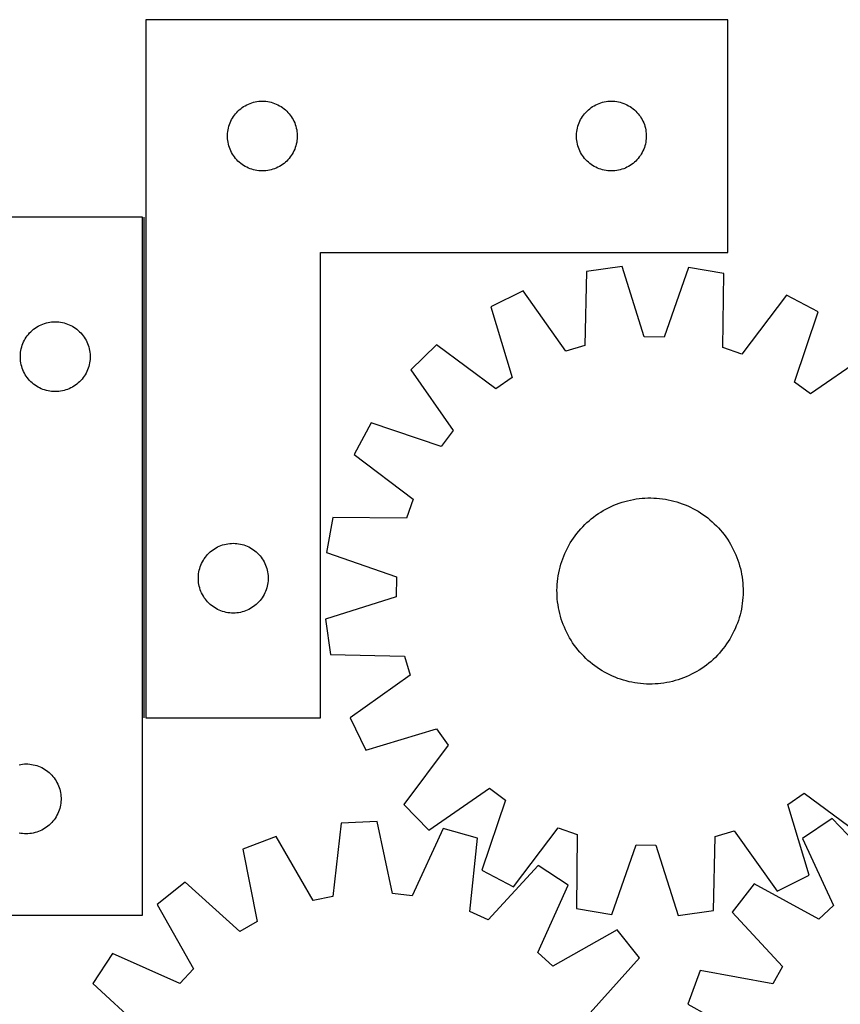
# Model space of a CAD drawing. Header units: millimetres. Extents: x 7 to 1493, y 7 to 2993.
# Tile 12 of 13: x 715 to 1068, y 2570 to 2993. Entities that reach past the tile are written whole.
import ezdxf

# ---------------------------------------------------------------- set-up
doc = ezdxf.new("R2010")
doc.units = ezdxf.units.MM
doc.layers.add('COMMON', color=5, linetype='CONTINUOUS', true_color=0x0000ff)
doc.layers.add('CUT', color=7, linetype='CONTINUOUS', true_color=0x000000)

msp = doc.modelspace()

# ---------------------------------------------------------------- linework, layer by layer
at = {"layer": 'COMMON'}
msp.add_line((768.413178, 2693.45388), (768.413178, 2908.636994), dxfattribs=at)
at = {"layer": 'CUT'}
for p, q in [((769.163178, 2993.45388), (769.163178, 2693.45388)), ((1019.163178, 2993.45388), (769.163178, 2993.45388)), ((1019.163178, 2893.45388), (1019.163178, 2993.45388)), ((813.871897, 2957.489633), (814.601456, 2957.743411)), ((814.601456, 2957.743411), (815.343111, 2957.959296)), ((815.343111, 2957.959296), (816.094897, 2958.136716)), ((816.094897, 2958.136716), (816.854819, 2958.275199)), ((816.854819, 2958.275199), (817.620863, 2958.374378)), ((817.620863, 2958.374378), (818.390997, 2958.433992)), ((818.390997, 2958.433992), (819.163178, 2958.45388)), ((819.163178, 2958.45388), (819.935359, 2958.433992)), ((819.935359, 2958.433992), (820.705493, 2958.374378)), ((820.705493, 2958.374378), (821.471537, 2958.275199)), ((821.471537, 2958.275199), (822.231459, 2958.136716)), ((822.231459, 2958.136716), (822.983245, 2957.959296)), ((822.983245, 2957.959296), (823.724901, 2957.743411)), ((823.724901, 2957.743411), (824.454459, 2957.489633)), ((963.871897, 2957.489633), (964.601456, 2957.743411)), ((964.601456, 2957.743411), (965.343111, 2957.959296)), ((965.343111, 2957.959296), (966.094897, 2958.136716)), ((966.094897, 2958.136716), (966.854819, 2958.275199)), ((966.854819, 2958.275199), (967.620863, 2958.374378)), ((967.620863, 2958.374378), (968.390997, 2958.433992)), ((968.390997, 2958.433992), (969.163178, 2958.45388)), ((969.163178, 2958.45388), (969.935359, 2958.433992)), ((969.935359, 2958.433992), (970.705493, 2958.374378)), ((970.705493, 2958.374378), (971.471537, 2958.275199)), ((971.471537, 2958.275199), (972.231459, 2958.136716)), ((972.231459, 2958.136716), (972.983245, 2957.959296)), ((972.983245, 2957.959296), (973.724901, 2957.743411)), ((973.724901, 2957.743411), (974.454459, 2957.489633)), ((807.644971, 2953.062778), (808.154898, 2953.64298)), ((808.154898, 2953.64298), (808.694016, 2954.196163)), ((808.694016, 2954.196163), (809.260896, 2954.720859)), ((809.260896, 2954.720859), (809.854036, 2955.215677)), ((809.854036, 2955.215677), (810.471862, 2955.679305)), ((810.471862, 2955.679305), (811.112735, 2956.110514)), ((811.112735, 2956.110514), (811.774957, 2956.508159)), ((811.774957, 2956.508159), (812.456771, 2956.871187)), ((812.456771, 2956.871187), (813.156369, 2957.198634)), ((813.156369, 2957.198634), (813.871897, 2957.489633)), ((824.454459, 2957.489633), (825.169987, 2957.198634)), ((825.169987, 2957.198634), (825.869585, 2956.871187)), ((825.869585, 2956.871187), (826.551399, 2956.508159)), ((826.551399, 2956.508159), (827.213621, 2956.110514)), ((827.213621, 2956.110514), (827.854495, 2955.679305)), ((827.854495, 2955.679305), (828.47232, 2955.215677)), ((828.47232, 2955.215677), (829.06546, 2954.720859)), ((829.06546, 2954.720859), (829.63234, 2954.196163)), ((829.63234, 2954.196163), (830.171459, 2953.64298)), ((830.171459, 2953.64298), (830.681385, 2953.062778)), ((957.644971, 2953.062778), (958.154898, 2953.64298)), ((958.154898, 2953.64298), (958.694016, 2954.196163)), ((958.694016, 2954.196163), (959.260896, 2954.720859)), ((959.260896, 2954.720859), (959.854036, 2955.215677)), ((959.854036, 2955.215677), (960.471862, 2955.679305)), ((960.471862, 2955.679305), (961.112735, 2956.110514)), ((961.112735, 2956.110514), (961.774957, 2956.508159)), ((961.774957, 2956.508159), (962.456771, 2956.871187)), ((962.456771, 2956.871187), (963.156369, 2957.198634)), ((963.156369, 2957.198634), (963.871897, 2957.489633)), ((974.454459, 2957.489633), (975.169987, 2957.198634)), ((975.169987, 2957.198634), (975.869585, 2956.871187)), ((975.869585, 2956.871187), (976.551399, 2956.508159)), ((976.551399, 2956.508159), (977.213621, 2956.110514)), ((977.213621, 2956.110514), (977.854495, 2955.679305)), ((977.854495, 2955.679305), (978.47232, 2955.215677)), ((978.47232, 2955.215677), (979.06546, 2954.720859)), ((979.06546, 2954.720859), (979.63234, 2954.196163)), ((979.63234, 2954.196163), (980.171459, 2953.64298)), ((980.171459, 2953.64298), (980.681385, 2953.062778)), ((804.99584, 2948.382016), (805.268319, 2949.104799)), ((805.268319, 2949.104799), (805.577644, 2949.812596)), ((805.577644, 2949.812596), (805.922996, 2950.503531)), ((805.922996, 2950.503531), (806.303459, 2951.175772)), ((806.303459, 2951.175772), (806.718023, 2951.827536)), ((806.718023, 2951.827536), (807.165589, 2952.457094)), ((807.165589, 2952.457094), (807.644971, 2953.062778)), ((830.681385, 2953.062778), (831.160767, 2952.457094)), ((831.160767, 2952.457094), (831.608333, 2951.827536)), ((831.608333, 2951.827536), (832.022898, 2951.175772)), ((832.022898, 2951.175772), (832.40336, 2950.503531)), ((832.40336, 2950.503531), (832.748712, 2949.812596)), ((832.748712, 2949.812596), (833.058038, 2949.104799)), ((833.058038, 2949.104799), (833.330517, 2948.382016)), ((954.99584, 2948.382016), (955.268319, 2949.104799)), ((955.268319, 2949.104799), (955.577644, 2949.812596)), ((955.577644, 2949.812596), (955.922996, 2950.503531)), ((955.922996, 2950.503531), (956.303459, 2951.175772)), ((956.303459, 2951.175772), (956.718023, 2951.827536)), ((956.718023, 2951.827536), (957.165589, 2952.457094)), ((957.165589, 2952.457094), (957.644971, 2953.062778)), ((980.681385, 2953.062778), (981.160767, 2952.457094)), ((981.160767, 2952.457094), (981.608333, 2951.827536)), ((981.608333, 2951.827536), (982.022898, 2951.175772)), ((982.022898, 2951.175772), (982.40336, 2950.503531)), ((982.40336, 2950.503531), (982.748712, 2949.812596)), ((982.748712, 2949.812596), (983.058038, 2949.104799)), ((983.058038, 2949.104799), (983.330517, 2948.382016)), ((804.207915, 2944.611512), (804.287338, 2945.379856)), ((804.287338, 2945.379856), (804.406209, 2946.143092)), ((804.406209, 2946.143092), (804.564212, 2946.899196)), ((804.564212, 2946.899196), (804.76093, 2947.646165)), ((804.76093, 2947.646165), (804.99584, 2948.382016)), ((833.330517, 2948.382016), (833.565426, 2947.646165)), ((833.565426, 2947.646165), (833.762144, 2946.899196)), ((833.762144, 2946.899196), (833.920147, 2946.143092)), ((833.920147, 2946.143092), (834.039018, 2945.379856)), ((834.039018, 2945.379856), (834.118441, 2944.611512)), ((954.207915, 2944.611512), (954.287338, 2945.379856)), ((954.287338, 2945.379856), (954.406209, 2946.143092)), ((954.406209, 2946.143092), (954.564212, 2946.899196)), ((954.564212, 2946.899196), (954.76093, 2947.646165)), ((954.76093, 2947.646165), (954.99584, 2948.382016)), ((983.330517, 2948.382016), (983.565426, 2947.646165)), ((983.565426, 2947.646165), (983.762144, 2946.899196)), ((983.762144, 2946.899196), (983.920147, 2946.143092)), ((983.920147, 2946.143092), (984.039018, 2945.379856)), ((984.039018, 2945.379856), (984.118441, 2944.611512)), ((804.168151, 2943.840099), (804.207915, 2944.611512)), ((804.168151, 2943.067662), (804.168151, 2943.840099)), ((804.207915, 2942.296248), (804.168151, 2943.067662)), ((804.287338, 2941.527905), (804.207915, 2942.296248)), ((804.406209, 2940.764669), (804.287338, 2941.527905)), ((804.564212, 2940.008564), (804.406209, 2940.764669)), ((833.920147, 2940.764669), (833.762144, 2940.008564)), ((834.039018, 2941.527905), (833.920147, 2940.764669)), ((834.118441, 2942.296248), (834.039018, 2941.527905)), ((834.118441, 2944.611512), (834.158205, 2943.840099)), ((834.158205, 2943.067662), (834.118441, 2942.296248)), ((834.158205, 2943.840099), (834.158205, 2943.067662)), ((954.168151, 2943.840099), (954.207915, 2944.611512)), ((954.168151, 2943.067662), (954.168151, 2943.840099)), ((954.207915, 2942.296248), (954.168151, 2943.067662)), ((954.287338, 2941.527905), (954.207915, 2942.296248)), ((954.406209, 2940.764669), (954.287338, 2941.527905)), ((954.564212, 2940.008564), (954.406209, 2940.764669)), ((983.920147, 2940.764669), (983.762144, 2940.008564)), ((984.039018, 2941.527905), (983.920147, 2940.764669)), ((984.118441, 2942.296248), (984.039018, 2941.527905)), ((984.118441, 2944.611512), (984.158205, 2943.840099)), ((984.158205, 2943.067662), (984.118441, 2942.296248)), ((984.158205, 2943.840099), (984.158205, 2943.067662)), ((804.76093, 2939.261596), (804.564212, 2940.008564)), ((804.99584, 2938.525745), (804.76093, 2939.261596)), ((805.268319, 2937.802962), (804.99584, 2938.525745)), ((805.577644, 2937.095164), (805.268319, 2937.802962)), ((805.922996, 2936.404229), (805.577644, 2937.095164)), ((806.303459, 2935.731988), (805.922996, 2936.404229)), ((832.40336, 2936.404229), (832.022898, 2935.731988)), ((832.748712, 2937.095164), (832.40336, 2936.404229)), ((833.058038, 2937.802962), (832.748712, 2937.095164)), ((833.330517, 2938.525745), (833.058038, 2937.802962)), ((833.565426, 2939.261596), (833.330517, 2938.525745)), ((833.762144, 2940.008564), (833.565426, 2939.261596)), ((954.76093, 2939.261596), (954.564212, 2940.008564)), ((954.99584, 2938.525745), (954.76093, 2939.261596)), ((955.268319, 2937.802962), (954.99584, 2938.525745)), ((955.577644, 2937.095164), (955.268319, 2937.802962)), ((955.922996, 2936.404229), (955.577644, 2937.095164)), ((956.303459, 2935.731988), (955.922996, 2936.404229)), ((982.40336, 2936.404229), (982.022898, 2935.731988)), ((982.748712, 2937.095164), (982.40336, 2936.404229)), ((983.058038, 2937.802962), (982.748712, 2937.095164)), ((983.330517, 2938.525745), (983.058038, 2937.802962)), ((983.565426, 2939.261596), (983.330517, 2938.525745)), ((983.762144, 2940.008564), (983.565426, 2939.261596)), ((806.718023, 2935.080224), (806.303459, 2935.731988)), ((807.165589, 2934.450666), (806.718023, 2935.080224)), ((807.644971, 2933.844983), (807.165589, 2934.450666)), ((808.154898, 2933.26478), (807.644971, 2933.844983)), ((808.694016, 2932.711597), (808.154898, 2933.26478)), ((809.260896, 2932.186901), (808.694016, 2932.711597)), ((809.854036, 2931.692083), (809.260896, 2932.186901)), ((829.06546, 2932.186901), (828.47232, 2931.692083)), ((829.63234, 2932.711597), (829.06546, 2932.186901)), ((830.171459, 2933.26478), (829.63234, 2932.711597)), ((830.681385, 2933.844983), (830.171459, 2933.26478)), ((831.160767, 2934.450666), (830.681385, 2933.844983)), ((831.608333, 2935.080224), (831.160767, 2934.450666)), ((832.022898, 2935.731988), (831.608333, 2935.080224)), ((956.718023, 2935.080224), (956.303459, 2935.731988)), ((957.165589, 2934.450666), (956.718023, 2935.080224)), ((957.644971, 2933.844983), (957.165589, 2934.450666)), ((958.154898, 2933.26478), (957.644971, 2933.844983)), ((958.694016, 2932.711597), (958.154898, 2933.26478)), ((959.260896, 2932.186901), (958.694016, 2932.711597)), ((959.854036, 2931.692083), (959.260896, 2932.186901)), ((979.06546, 2932.186901), (978.47232, 2931.692083)), ((979.63234, 2932.711597), (979.06546, 2932.186901)), ((980.171459, 2933.26478), (979.63234, 2932.711597)), ((980.681385, 2933.844983), (980.171459, 2933.26478)), ((981.160767, 2934.450666), (980.681385, 2933.844983)), ((981.608333, 2935.080224), (981.160767, 2934.450666)), ((982.022898, 2935.731988), (981.608333, 2935.080224)), ((810.471862, 2931.228455), (809.854036, 2931.692083)), ((811.112735, 2930.797247), (810.471862, 2931.228455)), ((811.774957, 2930.399602), (811.112735, 2930.797247)), ((812.456771, 2930.036574), (811.774957, 2930.399602)), ((813.156369, 2929.709127), (812.456771, 2930.036574)), ((813.871897, 2929.418128), (813.156369, 2929.709127)), ((814.601456, 2929.16435), (813.871897, 2929.418128)), ((815.343111, 2928.948464), (814.601456, 2929.16435)), ((816.094897, 2928.771045), (815.343111, 2928.948464)), ((816.854819, 2928.632562), (816.094897, 2928.771045)), ((817.620863, 2928.533382), (816.854819, 2928.632562)), ((818.390997, 2928.473769), (817.620863, 2928.533382)), ((819.163178, 2928.45388), (818.390997, 2928.473769)), ((819.935359, 2928.473769), (819.163178, 2928.45388)), ((820.705493, 2928.533382), (819.935359, 2928.473769)), ((821.471537, 2928.632562), (820.705493, 2928.533382)), ((822.231459, 2928.771045), (821.471537, 2928.632562)), ((822.983245, 2928.948464), (822.231459, 2928.771045)), ((823.724901, 2929.16435), (822.983245, 2928.948464)), ((824.454459, 2929.418128), (823.724901, 2929.16435)), ((825.169987, 2929.709127), (824.454459, 2929.418128)), ((825.869585, 2930.036574), (825.169987, 2929.709127)), ((826.551399, 2930.399602), (825.869585, 2930.036574)), ((827.213621, 2930.797247), (826.551399, 2930.399602)), ((827.854495, 2931.228455), (827.213621, 2930.797247)), ((828.47232, 2931.692083), (827.854495, 2931.228455)), ((960.471862, 2931.228455), (959.854036, 2931.692083)), ((961.112735, 2930.797247), (960.471862, 2931.228455)), ((961.774957, 2930.399602), (961.112735, 2930.797247)), ((962.456771, 2930.036574), (961.774957, 2930.399602)), ((963.156369, 2929.709127), (962.456771, 2930.036574)), ((963.871897, 2929.418128), (963.156369, 2929.709127)), ((964.601456, 2929.16435), (963.871897, 2929.418128)), ((965.343111, 2928.948464), (964.601456, 2929.16435)), ((966.094897, 2928.771045), (965.343111, 2928.948464)), ((966.854819, 2928.632562), (966.094897, 2928.771045)), ((967.620863, 2928.533382), (966.854819, 2928.632562)), ((968.390997, 2928.473769), (967.620863, 2928.533382)), ((969.163178, 2928.45388), (968.390997, 2928.473769)), ((969.935359, 2928.473769), (969.163178, 2928.45388)), ((970.705493, 2928.533382), (969.935359, 2928.473769)), ((971.471537, 2928.632562), (970.705493, 2928.533382)), ((972.231459, 2928.771045), (971.471537, 2928.632562)), ((972.983245, 2928.948464), (972.231459, 2928.771045)), ((973.724901, 2929.16435), (972.983245, 2928.948464)), ((974.454459, 2929.418128), (973.724901, 2929.16435)), ((975.169987, 2929.709127), (974.454459, 2929.418128)), ((975.869585, 2930.036574), (975.169987, 2929.709127)), ((976.551399, 2930.399602), (975.869585, 2930.036574)), ((977.213621, 2930.797247), (976.551399, 2930.399602)), ((977.854495, 2931.228455), (977.213621, 2930.797247)), ((978.47232, 2931.692083), (977.854495, 2931.228455)), ((767.663177, 2908.636994), (692.663177, 2908.636994)), ((767.663177, 2608.636994), (767.663177, 2908.636994)), ((844.163178, 2693.45388), (844.163178, 2893.45388)), ((844.163178, 2893.45388), (1019.163178, 2893.45388)), ((973.742695, 2887.427991), (958.509572, 2885.264083)), ((983.242091, 2857.117329), (973.742695, 2887.427991)), ((1002.277903, 2886.97222), (991.815341, 2856.980395)), ((1017.434149, 2884.322925), (1002.277903, 2886.97222)), ((958.509572, 2885.264083), (957.827067, 2853.507054)), ((1017.102101, 2852.560297), (1017.434149, 2884.322925)), ((931.230135, 2876.879684), (917.411258, 2870.114391)), ((949.631107, 2850.988006), (931.230135, 2876.879684)), ((1044.431903, 2875.071596), (1025.213432, 2849.780785)), ((1058.027672, 2867.868429), (1044.431903, 2875.071596)), ((917.411258, 2870.114391), (926.57562, 2839.700755)), ((1047.896684, 2837.762984), (1058.027672, 2867.868429)), ((720.260895, 2859.903973), (720.854035, 2860.398791)), ((720.854035, 2860.398791), (721.471861, 2860.862419)), ((721.471861, 2860.862419), (722.112734, 2861.293627)), ((722.112734, 2861.293627), (722.774956, 2861.691272)), ((722.774956, 2861.691272), (723.45677, 2862.0543)), ((723.45677, 2862.0543), (724.156368, 2862.381747)), ((724.156368, 2862.381747), (724.871896, 2862.672746)), ((724.871896, 2862.672746), (725.601455, 2862.926525)), ((725.601455, 2862.926525), (726.34311, 2863.14241)), ((726.34311, 2863.14241), (727.094896, 2863.319829)), ((727.094896, 2863.319829), (727.854818, 2863.458312)), ((727.854818, 2863.458312), (728.620862, 2863.557492)), ((728.620862, 2863.557492), (729.390996, 2863.617105)), ((729.390996, 2863.617105), (730.163177, 2863.636994)), ((730.163177, 2863.636994), (730.935358, 2863.617105)), ((730.935358, 2863.617105), (731.705492, 2863.557492)), ((731.705492, 2863.557492), (732.471536, 2863.458312)), ((732.471536, 2863.458312), (733.231458, 2863.319829)), ((733.231458, 2863.319829), (733.983244, 2863.14241)), ((733.983244, 2863.14241), (734.7249, 2862.926525)), ((734.7249, 2862.926525), (735.454458, 2862.672746)), ((735.454458, 2862.672746), (736.169986, 2862.381747)), ((736.169986, 2862.381747), (736.869584, 2862.0543)), ((736.869584, 2862.0543), (737.551398, 2861.691272)), ((737.551398, 2861.691272), (738.21362, 2861.293627)), ((738.21362, 2861.293627), (738.854494, 2860.862419)), ((738.854494, 2860.862419), (739.472319, 2860.398791)), ((739.472319, 2860.398791), (740.065459, 2859.903973)), ((716.922995, 2855.686645), (717.303458, 2856.358886)), ((717.303458, 2856.358886), (717.718022, 2857.01065)), ((717.718022, 2857.01065), (718.165588, 2857.640208)), ((718.165588, 2857.640208), (718.64497, 2858.245891)), ((718.64497, 2858.245891), (719.154897, 2858.826094)), ((719.154897, 2858.826094), (719.694015, 2859.379277)), ((719.694015, 2859.379277), (720.260895, 2859.903973)), ((740.065459, 2859.903973), (740.632339, 2859.379277)), ((740.632339, 2859.379277), (741.171458, 2858.826094)), ((741.171458, 2858.826094), (741.681384, 2858.245891)), ((741.681384, 2858.245891), (742.160766, 2857.640208)), ((742.160766, 2857.640208), (742.608332, 2857.01065)), ((742.608332, 2857.01065), (743.022897, 2856.358886)), ((743.022897, 2856.358886), (743.403359, 2855.686645)), ((991.815341, 2856.980395), (983.242091, 2857.117329)), ((715.406208, 2851.326205), (715.564211, 2852.08231)), ((715.564211, 2852.08231), (715.760929, 2852.829278)), ((715.760929, 2852.829278), (715.995839, 2853.56513)), ((715.995839, 2853.56513), (716.268318, 2854.287912)), ((716.268318, 2854.287912), (716.577643, 2854.99571)), ((716.577643, 2854.99571), (716.922995, 2855.686645)), ((743.403359, 2855.686645), (743.748711, 2854.99571)), ((743.748711, 2854.99571), (744.058037, 2854.287912)), ((744.058037, 2854.287912), (744.330516, 2853.56513)), ((744.330516, 2853.56513), (744.565425, 2852.829278)), ((744.565425, 2852.829278), (744.762143, 2852.08231)), ((744.762143, 2852.08231), (744.920146, 2851.326205)), ((894.057894, 2853.710543), (883.005952, 2843.0061)), ((919.559227, 2834.772307), (894.057894, 2853.710543)), ((957.827067, 2853.507054), (949.631107, 2850.988006)), ((1025.213432, 2849.780785), (1017.102101, 2852.560297)), ((715.16815, 2849.023213), (715.207914, 2849.794626)), ((715.16815, 2848.250775), (715.16815, 2849.023213)), ((715.207914, 2847.479362), (715.16815, 2848.250775)), ((715.207914, 2849.794626), (715.287337, 2850.562969)), ((715.287337, 2850.562969), (715.406208, 2851.326205)), ((744.920146, 2851.326205), (745.039017, 2850.562969)), ((745.039017, 2850.562969), (745.11844, 2849.794626)), ((745.11844, 2849.794626), (745.158204, 2849.023213)), ((745.158204, 2848.250775), (745.11844, 2847.479362)), ((745.158204, 2849.023213), (745.158204, 2848.250775)), ((1080.845245, 2850.727128), (1054.752102, 2832.612972)), ((715.287337, 2846.711018), (715.207914, 2847.479362)), ((715.406208, 2845.947782), (715.287337, 2846.711018)), ((715.564211, 2845.191678), (715.406208, 2845.947782)), ((715.760929, 2844.444709), (715.564211, 2845.191678)), ((715.995839, 2843.708858), (715.760929, 2844.444709)), ((716.268318, 2842.986075), (715.995839, 2843.708858)), ((744.330516, 2843.708858), (744.058037, 2842.986075)), ((744.565425, 2844.444709), (744.330516, 2843.708858)), ((744.762143, 2845.191678), (744.565425, 2844.444709)), ((744.920146, 2845.947782), (744.762143, 2845.191678)), ((745.039017, 2846.711018), (744.920146, 2845.947782)), ((745.11844, 2847.479362), (745.039017, 2846.711018)), ((716.577643, 2842.278278), (716.268318, 2842.986075)), ((716.922995, 2841.587343), (716.577643, 2842.278278)), ((717.303458, 2840.915102), (716.922995, 2841.587343)), ((717.718022, 2840.263338), (717.303458, 2840.915102)), ((718.165588, 2839.63378), (717.718022, 2840.263338)), ((718.64497, 2839.028096), (718.165588, 2839.63378)), ((742.160766, 2839.63378), (741.681384, 2839.028096)), ((742.608332, 2840.263338), (742.160766, 2839.63378)), ((743.022897, 2840.915102), (742.608332, 2840.263338)), ((743.403359, 2841.587343), (743.022897, 2840.915102)), ((743.748711, 2842.278278), (743.403359, 2841.587343)), ((744.058037, 2842.986075), (743.748711, 2842.278278)), ((883.005952, 2843.0061), (901.120108, 2816.912957)), ((926.57562, 2839.700755), (919.559227, 2834.772307)), ((719.154897, 2838.447894), (718.64497, 2839.028096)), ((719.694015, 2837.894711), (719.154897, 2838.447894)), ((720.260895, 2837.370015), (719.694015, 2837.894711)), ((720.854035, 2836.875197), (720.260895, 2837.370015)), ((721.471861, 2836.411569), (720.854035, 2836.875197)), ((722.112734, 2835.98036), (721.471861, 2836.411569)), ((722.774956, 2835.582715), (722.112734, 2835.98036)), ((723.45677, 2835.219688), (722.774956, 2835.582715)), ((724.156368, 2834.89224), (723.45677, 2835.219688)), ((724.871896, 2834.601242), (724.156368, 2834.89224)), ((736.169986, 2834.89224), (735.454458, 2834.601242)), ((736.869584, 2835.219688), (736.169986, 2834.89224)), ((737.551398, 2835.582715), (736.869584, 2835.219688)), ((738.21362, 2835.98036), (737.551398, 2835.582715)), ((738.854494, 2836.411569), (738.21362, 2835.98036)), ((739.472319, 2836.875197), (738.854494, 2836.411569)), ((740.065459, 2837.370015), (739.472319, 2836.875197)), ((740.632339, 2837.894711), (740.065459, 2837.370015)), ((741.171458, 2838.447894), (740.632339, 2837.894711)), ((741.681384, 2839.028096), (741.171458, 2838.447894)), ((1054.752102, 2832.612972), (1047.896684, 2837.762984)), ((725.601455, 2834.347463), (724.871896, 2834.601242)), ((726.34311, 2834.131578), (725.601455, 2834.347463)), ((727.094896, 2833.954159), (726.34311, 2834.131578)), ((727.854818, 2833.815675), (727.094896, 2833.954159)), ((728.620862, 2833.716496), (727.854818, 2833.815675)), ((729.390996, 2833.656882), (728.620862, 2833.716496)), ((730.163177, 2833.636994), (729.390996, 2833.656882)), ((730.935358, 2833.656882), (730.163177, 2833.636994)), ((731.705492, 2833.716496), (730.935358, 2833.656882)), ((732.471536, 2833.815675), (731.705492, 2833.716496)), ((733.231458, 2833.954159), (732.471536, 2833.815675)), ((733.983244, 2834.131578), (733.231458, 2833.954159)), ((734.7249, 2834.347463), (733.983244, 2834.131578)), ((735.454458, 2834.601242), (734.7249, 2834.347463)), ((865.86465, 2820.188527), (858.661484, 2806.592758)), ((895.970096, 2810.057539), (865.86465, 2820.188527)), ((901.120108, 2816.912957), (895.970096, 2810.057539)), ((858.661484, 2806.592758), (883.952294, 2787.374287)), ((883.952294, 2787.374287), (881.172782, 2779.262956)), ((967.916376, 2783.733453), (969.049275, 2784.277096)), ((969.049275, 2784.277096), (970.19869, 2784.784886)), ((970.19869, 2784.784886), (971.363489, 2785.256322)), ((971.363489, 2785.256322), (972.54252, 2785.690937)), ((972.54252, 2785.690937), (973.734622, 2786.088304)), ((973.734622, 2786.088304), (974.938617, 2786.44803)), ((974.938617, 2786.44803), (976.153317, 2786.76976)), ((976.153317, 2786.76976), (977.377524, 2787.053177)), ((977.377524, 2787.053177), (978.610029, 2787.298001)), ((978.610029, 2787.298001), (979.849616, 2787.50399)), ((979.849616, 2787.50399), (981.095061, 2787.67094)), ((981.095061, 2787.67094), (982.345136, 2787.798688)), ((982.345136, 2787.798688), (983.598607, 2787.887108)), ((983.598607, 2787.887108), (984.854236, 2787.936111)), ((984.854236, 2787.936111), (986.110785, 2787.94565)), ((986.110785, 2787.94565), (987.367014, 2787.915714)), ((987.367014, 2787.915714), (988.621683, 2787.846335)), ((988.621683, 2787.846335), (989.873553, 2787.73758)), ((989.873553, 2787.73758), (991.121389, 2787.589556)), ((991.121389, 2787.589556), (992.363961, 2787.402409)), ((992.363961, 2787.402409), (993.60004, 2787.176325)), ((993.60004, 2787.176325), (994.828408, 2786.911527)), ((994.828408, 2786.911527), (996.047853, 2786.608275)), ((996.047853, 2786.608275), (997.25717, 2786.266868)), ((997.25717, 2786.266868), (998.455167, 2785.887645)), ((998.455167, 2785.887645), (999.640661, 2785.470979)), ((999.640661, 2785.470979), (1000.812483, 2785.017281)), ((1000.812483, 2785.017281), (1001.969475, 2784.527)), ((1001.969475, 2784.527), (1003.110496, 2784.000618)), ((961.52718, 2779.751121), (962.538143, 2780.497419)), ((962.538143, 2780.497419), (963.572049, 2781.211594)), ((963.572049, 2781.211594), (964.627877, 2781.89294)), ((964.627877, 2781.89294), (965.704586, 2782.540786)), ((965.704586, 2782.540786), (966.801113, 2783.154492)), ((966.801113, 2783.154492), (967.916376, 2783.733453)), ((1003.110496, 2784.000618), (1004.23442, 2783.438656)), ((1004.23442, 2783.438656), (1005.340138, 2782.841667)), ((1005.340138, 2782.841667), (1006.426558, 2782.210242)), ((1006.426558, 2782.210242), (1007.492609, 2781.545003)), ((1007.492609, 2781.545003), (1008.537238, 2780.846607)), ((1008.537238, 2780.846607), (1009.559414, 2780.115743)), ((1009.559414, 2780.115743), (1010.558129, 2779.353132)), ((849.410155, 2779.595004), (846.76086, 2764.438758)), ((881.172782, 2779.262956), (849.410155, 2779.595004)), ((956.850582, 2775.564626), (957.732351, 2776.459885)), ((957.732351, 2776.459885), (958.641807, 2777.327006)), ((958.641807, 2777.327006), (959.57805, 2778.165132)), ((959.57805, 2778.165132), (960.540158, 2778.973436)), ((960.540158, 2778.973436), (961.52718, 2779.751121)), ((1010.558129, 2779.353132), (1011.532397, 2778.559527)), ((1011.532397, 2778.559527), (1012.481256, 2777.735711)), ((1012.481256, 2777.735711), (1013.403771, 2776.882498)), ((1013.403771, 2776.882498), (1014.29903, 2776.000728)), ((1014.29903, 2776.000728), (1015.166151, 2775.091273)), ((952.886472, 2770.698093), (953.617337, 2771.720269)), ((953.617337, 2771.720269), (954.379947, 2772.718984)), ((954.379947, 2772.718984), (955.173552, 2773.693252)), ((955.173552, 2773.693252), (955.997368, 2774.642111)), ((955.997368, 2774.642111), (956.850582, 2775.564626)), ((1015.166151, 2775.091273), (1016.004277, 2774.15503)), ((1016.004277, 2774.15503), (1016.812581, 2773.192922)), ((1016.812581, 2773.192922), (1017.590266, 2772.2059)), ((1017.590266, 2772.2059), (1018.336564, 2771.194937)), ((799.956771, 2766.871187), (800.656369, 2767.198634)), ((800.656369, 2767.198634), (801.371897, 2767.489633)), ((801.371897, 2767.489633), (802.101456, 2767.743411)), ((802.101456, 2767.743411), (802.843111, 2767.959296)), ((802.843111, 2767.959296), (803.594897, 2768.136716)), ((803.594897, 2768.136716), (804.354819, 2768.275199)), ((804.354819, 2768.275199), (805.120863, 2768.374378)), ((805.120863, 2768.374378), (805.890997, 2768.433992)), ((805.890997, 2768.433992), (806.663178, 2768.45388)), ((806.663178, 2768.45388), (807.435359, 2768.433992)), ((807.435359, 2768.433992), (808.205493, 2768.374378)), ((808.205493, 2768.374378), (808.971537, 2768.275199)), ((808.971537, 2768.275199), (809.731459, 2768.136716)), ((809.731459, 2768.136716), (810.483245, 2767.959296)), ((810.483245, 2767.959296), (811.224901, 2767.743411)), ((811.224901, 2767.743411), (811.954459, 2767.489633)), ((811.954459, 2767.489633), (812.669987, 2767.198634)), ((812.669987, 2767.198634), (813.369585, 2766.871187)), ((950.294424, 2766.395275), (950.891412, 2767.500993)), ((950.891412, 2767.500993), (951.522837, 2768.587413)), ((951.522837, 2768.587413), (952.188076, 2769.653464)), ((952.188076, 2769.653464), (952.886472, 2770.698093)), ((1018.336564, 2771.194937), (1019.050739, 2770.161031)), ((1019.050739, 2770.161031), (1019.732085, 2769.105202)), ((1019.732085, 2769.105202), (1020.379931, 2768.028493)), ((1020.379931, 2768.028493), (1020.993637, 2766.931966)), ((794.665589, 2762.457094), (795.144971, 2763.062778)), ((795.144971, 2763.062778), (795.654898, 2763.64298)), ((795.654898, 2763.64298), (796.194016, 2764.196163)), ((796.194016, 2764.196163), (796.760896, 2764.720859)), ((796.760896, 2764.720859), (797.354036, 2765.215677)), ((797.354036, 2765.215677), (797.971862, 2765.679305)), ((797.971862, 2765.679305), (798.612735, 2766.110514)), ((798.612735, 2766.110514), (799.274957, 2766.508159)), ((799.274957, 2766.508159), (799.956771, 2766.871187)), ((813.369585, 2766.871187), (814.051399, 2766.508159)), ((814.051399, 2766.508159), (814.713621, 2766.110514)), ((814.713621, 2766.110514), (815.354495, 2765.679305)), ((815.354495, 2765.679305), (815.97232, 2765.215677)), ((815.97232, 2765.215677), (816.56546, 2764.720859)), ((816.56546, 2764.720859), (817.13234, 2764.196163)), ((817.13234, 2764.196163), (817.671459, 2763.64298)), ((817.671459, 2763.64298), (818.181385, 2763.062778)), ((818.181385, 2763.062778), (818.660767, 2762.457094)), ((846.76086, 2764.438758), (876.752684, 2753.976196)), ((948.2621, 2761.801516), (948.715798, 2762.973338)), ((948.715798, 2762.973338), (949.20608, 2764.13033)), ((949.20608, 2764.13033), (949.732461, 2765.271351)), ((949.732461, 2765.271351), (950.294424, 2766.395275)), ((1020.993637, 2766.931966), (1021.572598, 2765.816703)), ((1021.572598, 2765.816703), (1022.116241, 2764.683805)), ((1022.116241, 2764.683805), (1022.624031, 2763.534389)), ((1022.624031, 2763.534389), (1023.095467, 2762.369591)), ((792.49584, 2758.382016), (792.768319, 2759.104799)), ((792.768319, 2759.104799), (793.077644, 2759.812596)), ((793.077644, 2759.812596), (793.422996, 2760.503531)), ((793.422996, 2760.503531), (793.803459, 2761.175772)), ((793.803459, 2761.175772), (794.218023, 2761.827536)), ((794.218023, 2761.827536), (794.665589, 2762.457094)), ((818.660767, 2762.457094), (819.108333, 2761.827536)), ((819.108333, 2761.827536), (819.522898, 2761.175772)), ((819.522898, 2761.175772), (819.90336, 2760.503531)), ((819.90336, 2760.503531), (820.248712, 2759.812596)), ((820.248712, 2759.812596), (820.558038, 2759.104799)), ((820.558038, 2759.104799), (820.830517, 2758.382016)), ((947.124805, 2758.208708), (947.466211, 2759.418026)), ((947.466211, 2759.418026), (947.845434, 2760.616022)), ((947.845434, 2760.616022), (948.2621, 2761.801516)), ((1023.095467, 2762.369591), (1023.530082, 2761.190559)), ((1023.530082, 2761.190559), (1023.927449, 2759.998457)), ((1023.927449, 2759.998457), (1024.287175, 2758.794462)), ((1024.287175, 2758.794462), (1024.608905, 2757.579762)), ((791.668151, 2753.840099), (791.707915, 2754.611512)), ((791.707915, 2754.611512), (791.787338, 2755.379856)), ((791.787338, 2755.379856), (791.906209, 2756.143092)), ((791.906209, 2756.143092), (792.064212, 2756.899196)), ((792.064212, 2756.899196), (792.26093, 2757.646165)), ((792.26093, 2757.646165), (792.49584, 2758.382016)), ((820.830517, 2758.382016), (821.065426, 2757.646165)), ((821.065426, 2757.646165), (821.262144, 2756.899196)), ((821.262144, 2756.899196), (821.420147, 2756.143092)), ((821.420147, 2756.143092), (821.539018, 2755.379856)), ((821.539018, 2755.379856), (821.618441, 2754.611512)), ((821.618441, 2754.611512), (821.658205, 2753.840099)), ((946.143524, 2753.282245), (946.33067, 2754.524816)), ((946.33067, 2754.524816), (946.556754, 2755.760895)), ((946.556754, 2755.760895), (946.821553, 2756.989263)), ((946.821553, 2756.989263), (947.124805, 2758.208708)), ((1024.608905, 2757.579762), (1024.892322, 2756.355556)), ((1024.892322, 2756.355556), (1025.137146, 2755.123051)), ((1025.137146, 2755.123051), (1025.343134, 2753.883464)), ((791.668151, 2753.067662), (791.668151, 2753.840099)), ((791.707915, 2752.296248), (791.668151, 2753.067662)), ((791.787338, 2751.527905), (791.707915, 2752.296248)), ((791.906209, 2750.764669), (791.787338, 2751.527905)), ((792.064212, 2750.008564), (791.906209, 2750.764669)), ((821.420147, 2750.764669), (821.262144, 2750.008564)), ((821.539018, 2751.527905), (821.420147, 2750.764669)), ((821.618441, 2752.296248), (821.539018, 2751.527905)), ((821.658205, 2753.067662), (821.618441, 2752.296248)), ((821.658205, 2753.840099), (821.658205, 2753.067662)), ((876.752684, 2753.976196), (876.61575, 2745.402946)), ((945.817365, 2749.527869), (945.886745, 2750.782538)), ((945.886745, 2750.782538), (945.9955, 2752.034408)), ((945.9955, 2752.034408), (946.143524, 2753.282245)), ((1025.343134, 2753.883464), (1025.510085, 2752.638018)), ((1025.510085, 2752.638018), (1025.637833, 2751.387944)), ((1025.637833, 2751.387944), (1025.726253, 2750.134473)), ((792.26093, 2749.261596), (792.064212, 2750.008564)), ((792.49584, 2748.525745), (792.26093, 2749.261596)), ((792.768319, 2747.802962), (792.49584, 2748.525745)), ((793.077644, 2747.095164), (792.768319, 2747.802962)), ((793.422996, 2746.404229), (793.077644, 2747.095164)), ((793.803459, 2745.731988), (793.422996, 2746.404229)), ((819.90336, 2746.404229), (819.522898, 2745.731988)), ((820.248712, 2747.095164), (819.90336, 2746.404229)), ((820.558038, 2747.802962), (820.248712, 2747.095164)), ((820.830517, 2748.525745), (820.558038, 2747.802962)), ((821.065426, 2749.261596), (820.830517, 2748.525745)), ((821.262144, 2750.008564), (821.065426, 2749.261596)), ((945.78743, 2748.27164), (945.817365, 2749.527869)), ((945.796969, 2747.015091), (945.78743, 2748.27164)), ((945.845972, 2745.759462), (945.796969, 2747.015091)), ((1025.754859, 2746.366065), (1025.68548, 2745.111397)), ((1025.726253, 2750.134473), (1025.775256, 2748.878843)), ((1025.784795, 2747.622294), (1025.754859, 2746.366065)), ((1025.775256, 2748.878843), (1025.784795, 2747.622294)), ((794.218023, 2745.080224), (793.803459, 2745.731988)), ((794.665589, 2744.450666), (794.218023, 2745.080224)), ((795.144971, 2743.844983), (794.665589, 2744.450666)), ((795.654898, 2743.26478), (795.144971, 2743.844983)), ((796.194016, 2742.711597), (795.654898, 2743.26478)), ((796.760896, 2742.186901), (796.194016, 2742.711597)), ((797.354036, 2741.692083), (796.760896, 2742.186901)), ((816.56546, 2742.186901), (815.97232, 2741.692083)), ((817.13234, 2742.711597), (816.56546, 2742.186901)), ((817.671459, 2743.26478), (817.13234, 2742.711597)), ((818.181385, 2743.844983), (817.671459, 2743.26478)), ((818.660767, 2744.450666), (818.181385, 2743.844983)), ((819.108333, 2745.080224), (818.660767, 2744.450666)), ((819.522898, 2745.731988), (819.108333, 2745.080224)), ((876.61575, 2745.402946), (846.305088, 2735.90355)), ((945.934391, 2744.505991), (945.845972, 2745.759462)), ((946.062139, 2743.255916), (945.934391, 2744.505991)), ((946.22909, 2742.010471), (946.062139, 2743.255916)), ((946.435079, 2740.770884), (946.22909, 2742.010471)), ((1025.428701, 2742.61169), (1025.241554, 2741.369119)), ((1025.576725, 2743.859527), (1025.428701, 2742.61169)), ((1025.68548, 2745.111397), (1025.576725, 2743.859527)), ((797.971862, 2741.228455), (797.354036, 2741.692083)), ((798.612735, 2740.797247), (797.971862, 2741.228455)), ((799.274957, 2740.399602), (798.612735, 2740.797247)), ((799.956771, 2740.036574), (799.274957, 2740.399602)), ((800.656369, 2739.709127), (799.956771, 2740.036574)), ((801.371897, 2739.418128), (800.656369, 2739.709127)), ((802.101456, 2739.16435), (801.371897, 2739.418128)), ((802.843111, 2738.948464), (802.101456, 2739.16435)), ((803.594897, 2738.771045), (802.843111, 2738.948464)), ((804.354819, 2738.632562), (803.594897, 2738.771045)), ((805.120863, 2738.533382), (804.354819, 2738.632562)), ((805.890997, 2738.473769), (805.120863, 2738.533382)), ((806.663178, 2738.45388), (805.890997, 2738.473769)), ((807.435359, 2738.473769), (806.663178, 2738.45388)), ((808.205493, 2738.533382), (807.435359, 2738.473769)), ((808.971537, 2738.632562), (808.205493, 2738.533382)), ((809.731459, 2738.771045), (808.971537, 2738.632562)), ((810.483245, 2738.948464), (809.731459, 2738.771045)), ((811.224901, 2739.16435), (810.483245, 2738.948464)), ((811.954459, 2739.418128), (811.224901, 2739.16435)), ((812.669987, 2739.709127), (811.954459, 2739.418128)), ((813.369585, 2740.036574), (812.669987, 2739.709127)), ((814.051399, 2740.399602), (813.369585, 2740.036574)), ((814.713621, 2740.797247), (814.051399, 2740.399602)), ((815.354495, 2741.228455), (814.713621, 2740.797247)), ((815.97232, 2741.692083), (815.354495, 2741.228455)), ((946.679902, 2739.538379), (946.435079, 2740.770884)), ((946.963319, 2738.314172), (946.679902, 2739.538379)), ((947.285049, 2737.099472), (946.963319, 2738.314172)), ((1024.447419, 2737.685227), (1024.106013, 2736.475909)), ((1024.750671, 2738.904671), (1024.447419, 2737.685227)), ((1025.01547, 2740.133039), (1024.750671, 2738.904671)), ((1025.241554, 2741.369119), (1025.01547, 2740.133039)), ((846.305088, 2735.90355), (848.468996, 2720.670427)), ((947.644775, 2735.895477), (947.285049, 2737.099472)), ((948.042142, 2734.703376), (947.644775, 2735.895477)), ((948.476758, 2733.524344), (948.042142, 2734.703376)), ((948.948193, 2732.359545), (948.476758, 2733.524344)), ((1023.310124, 2734.092418), (1022.856426, 2732.920597)), ((1023.72679, 2735.277912), (1023.310124, 2734.092418)), ((1024.106013, 2736.475909), (1023.72679, 2735.277912)), ((949.455983, 2731.21013), (948.948193, 2732.359545)), ((949.999627, 2730.077231), (949.455983, 2731.21013)), ((950.578587, 2728.961968), (949.999627, 2730.077231)), ((1021.277801, 2729.49866), (1020.680812, 2728.392942)), ((1021.839763, 2730.622584), (1021.277801, 2729.49866)), ((1022.366145, 2731.763605), (1021.839763, 2730.622584)), ((1022.856426, 2732.920597), (1022.366145, 2731.763605)), ((951.192293, 2727.865441), (950.578587, 2728.961968)), ((951.840139, 2726.788732), (951.192293, 2727.865441)), ((952.521486, 2725.732904), (951.840139, 2726.788732)), ((953.23566, 2724.698998), (952.521486, 2725.732904)), ((1018.685752, 2725.195842), (1017.954888, 2724.173666)), ((1019.384148, 2726.240471), (1018.685752, 2725.195842)), ((1020.049387, 2727.306522), (1019.384148, 2726.240471)), ((1020.680812, 2728.392942), (1020.049387, 2727.306522)), ((848.468996, 2720.670427), (880.226026, 2719.987922)), ((953.981958, 2723.688035), (953.23566, 2724.698998)), ((954.759643, 2722.701013), (953.981958, 2723.688035)), ((955.567948, 2721.738905), (954.759643, 2722.701013)), ((956.406074, 2720.802662), (955.567948, 2721.738905)), ((957.273194, 2719.893206), (956.406074, 2720.802662)), ((1015.574856, 2721.251823), (1014.721643, 2720.329309)), ((1016.398672, 2722.200683), (1015.574856, 2721.251823)), ((1017.192277, 2723.174951), (1016.398672, 2722.200683)), ((1017.954888, 2724.173666), (1017.192277, 2723.174951)), ((880.226026, 2719.987922), (882.745074, 2711.791962)), ((958.168453, 2719.011437), (957.273194, 2719.893206)), ((959.090968, 2718.158223), (958.168453, 2719.011437)), ((960.039828, 2717.334407), (959.090968, 2718.158223)), ((961.014096, 2716.540802), (960.039828, 2717.334407)), ((962.012811, 2715.778192), (961.014096, 2716.540802)), ((1011.032067, 2716.920498), (1010.045045, 2716.142813)), ((1011.994174, 2717.728803), (1011.032067, 2716.920498)), ((1012.930418, 2718.566929), (1011.994174, 2717.728803)), ((1013.839873, 2719.434049), (1012.930418, 2718.566929)), ((1014.721643, 2720.329309), (1013.839873, 2719.434049)), ((963.034987, 2715.047328), (962.012811, 2715.778192)), ((964.079616, 2714.348931), (963.034987, 2715.047328)), ((965.145666, 2713.683692), (964.079616, 2714.348931)), ((966.232087, 2713.052267), (965.145666, 2713.683692)), ((967.337805, 2712.455279), (966.232087, 2713.052267)), ((968.461729, 2711.893317), (967.337805, 2712.455279)), ((1003.655848, 2712.160482), (1002.52295, 2711.616838)), ((1004.771111, 2712.739442), (1003.655848, 2712.160482)), ((1005.867638, 2713.353148), (1004.771111, 2712.739442)), ((1006.944347, 2714.000994), (1005.867638, 2713.353148)), ((1008.000176, 2714.682341), (1006.944347, 2714.000994)), ((1009.034082, 2715.396515), (1008.000176, 2714.682341)), ((1010.045045, 2716.142813), (1009.034082, 2715.396515)), ((882.745074, 2711.791962), (856.853396, 2693.39099)), ((969.60275, 2711.366935), (968.461729, 2711.893317)), ((970.759742, 2710.876653), (969.60275, 2711.366935)), ((971.931563, 2710.422955), (970.759742, 2710.876653)), ((973.117057, 2710.006289), (971.931563, 2710.422955)), ((974.315054, 2709.627066), (973.117057, 2710.006289)), ((975.524371, 2709.28566), (974.315054, 2709.627066)), ((976.743816, 2708.982408), (975.524371, 2709.28566)), ((977.972184, 2708.717609), (976.743816, 2708.982408)), ((979.208264, 2708.491525), (977.972184, 2708.717609)), ((980.450835, 2708.304379), (979.208264, 2708.491525)), ((981.698671, 2708.156355), (980.450835, 2708.304379)), ((982.950542, 2708.0476), (981.698671, 2708.156355)), ((984.20521, 2707.97822), (982.950542, 2708.0476)), ((985.461439, 2707.948285), (984.20521, 2707.97822)), ((986.717988, 2707.957824), (985.461439, 2707.948285)), ((987.973618, 2708.006827), (986.717988, 2707.957824)), ((989.227088, 2708.095246), (987.973618, 2708.006827)), ((990.477163, 2708.222994), (989.227088, 2708.095246)), ((991.722609, 2708.389945), (990.477163, 2708.222994)), ((992.962196, 2708.595934), (991.722609, 2708.389945)), ((994.1947, 2708.840757), (992.962196, 2708.595934)), ((995.418907, 2709.124174), (994.1947, 2708.840757)), ((996.633607, 2709.445904), (995.418907, 2709.124174)), ((997.837602, 2709.80563), (996.633607, 2709.445904)), ((999.029704, 2710.202997), (997.837602, 2709.80563)), ((1000.208736, 2710.637613), (999.029704, 2710.202997)), ((1001.373534, 2711.109048), (1000.208736, 2710.637613)), ((1002.52295, 2711.616838), (1001.373534, 2711.109048)), ((769.163178, 2693.45388), (844.163178, 2693.45388)), ((856.853396, 2693.39099), (863.618689, 2679.572113)), ((863.618689, 2679.572113), (894.032324, 2688.736475)), ((894.032324, 2688.736475), (898.960772, 2681.720082)), ((898.960772, 2681.720082), (880.022536, 2656.218749)), ((714.594896, 2673.319829), (715.354818, 2673.458312)), ((715.354818, 2673.458312), (716.120862, 2673.557492)), ((716.120862, 2673.557492), (716.890996, 2673.617105)), ((716.890996, 2673.617105), (717.663177, 2673.636994)), ((717.663177, 2673.636994), (718.435358, 2673.617105)), ((718.435358, 2673.617105), (719.205492, 2673.557492)), ((719.205492, 2673.557492), (719.971536, 2673.458312)), ((719.971536, 2673.458312), (720.731458, 2673.319829)), ((720.731458, 2673.319829), (721.483244, 2673.14241)), ((721.483244, 2673.14241), (722.2249, 2672.926525)), ((722.2249, 2672.926525), (722.954458, 2672.672746)), ((722.954458, 2672.672746), (723.669986, 2672.381747)), ((723.669986, 2672.381747), (724.369584, 2672.0543)), ((724.369584, 2672.0543), (725.051398, 2671.691272)), ((725.051398, 2671.691272), (725.71362, 2671.293627)), ((725.71362, 2671.293627), (726.354494, 2670.862419)), ((726.354494, 2670.862419), (726.972319, 2670.398791)), ((726.972319, 2670.398791), (727.565459, 2669.903973)), ((727.565459, 2669.903973), (728.132339, 2669.379277)), ((728.132339, 2669.379277), (728.671458, 2668.826094)), ((728.671458, 2668.826094), (729.181384, 2668.245891)), ((729.181384, 2668.245891), (729.660766, 2667.640208)), ((729.660766, 2667.640208), (730.108332, 2667.01065)), ((730.108332, 2667.01065), (730.522897, 2666.358886)), ((730.522897, 2666.358886), (730.903359, 2665.686645)), ((730.903359, 2665.686645), (731.248711, 2664.99571)), ((731.248711, 2664.99571), (731.558037, 2664.287912)), ((731.558037, 2664.287912), (731.830516, 2663.56513)), ((731.830516, 2663.56513), (732.065425, 2662.829278)), ((732.065425, 2662.829278), (732.262143, 2662.08231)), ((732.262143, 2662.08231), (732.420146, 2661.326205)), ((890.72698, 2645.166807), (916.820123, 2663.280963)), ((916.820123, 2663.280963), (923.67554, 2658.130951)), ((732.420146, 2661.326205), (732.539017, 2660.562969)), ((732.539017, 2660.562969), (732.61844, 2659.794626)), ((732.61844, 2657.479362), (732.539017, 2656.711018)), ((732.61844, 2659.794626), (732.658204, 2659.023213)), ((732.658204, 2658.250775), (732.61844, 2657.479362)), ((732.658204, 2659.023213), (732.658204, 2658.250775)), ((923.67554, 2658.130951), (913.544552, 2628.025505)), ((1044.996605, 2656.193179), (1052.012998, 2661.121627)), ((1052.012998, 2661.121627), (1077.51433, 2642.183391)), ((731.558037, 2652.986075), (731.248711, 2652.278278)), ((731.830516, 2653.708858), (731.558037, 2652.986075)), ((732.065425, 2654.444709), (731.830516, 2653.708858)), ((732.262143, 2655.191678), (732.065425, 2654.444709)), ((732.420146, 2655.947782), (732.262143, 2655.191678)), ((732.539017, 2656.711018), (732.420146, 2655.947782)), ((880.022536, 2656.218749), (890.72698, 2645.166807)), ((1054.160966, 2625.779544), (1044.996605, 2656.193179)), ((729.181384, 2649.028096), (728.671458, 2648.447894)), ((729.660766, 2649.63378), (729.181384, 2649.028096)), ((730.108332, 2650.263338), (729.660766, 2649.63378)), ((730.522897, 2650.915102), (730.108332, 2650.263338)), ((730.903359, 2651.587343), (730.522897, 2650.915102)), ((731.248711, 2652.278278), (730.903359, 2651.587343)), ((868.44699, 2648.961408), (853.077983, 2648.237424)), ((875.058297, 2617.892688), (868.44699, 2648.961408)), ((1064.032188, 2650.235688), (1051.300266, 2641.596897)), ((1085.8867, 2627.184549), (1064.032188, 2650.235688)), ((722.954458, 2644.601242), (722.2249, 2644.347463)), ((723.669986, 2644.89224), (722.954458, 2644.601242)), ((724.369584, 2645.219688), (723.669986, 2644.89224)), ((725.051398, 2645.582715), (724.369584, 2645.219688)), ((725.71362, 2645.98036), (725.051398, 2645.582715)), ((726.354494, 2646.411569), (725.71362, 2645.98036)), ((726.972319, 2646.875197), (726.354494, 2646.411569)), ((727.565459, 2647.370015), (726.972319, 2646.875197)), ((728.132339, 2647.894711), (727.565459, 2647.370015)), ((728.671458, 2648.447894), (728.132339, 2647.894711)), ((853.077983, 2648.237424), (849.416563, 2616.68479)), ((896.813328, 2645.828243), (883.580811, 2616.951345)), ((911.653846, 2641.767508), (896.813328, 2645.828243)), ((927.140321, 2620.822339), (946.358793, 2646.113149)), ((946.358793, 2646.113149), (954.470123, 2643.333637)), ((1013.745157, 2642.386881), (1021.941118, 2644.905929)), ((1021.941118, 2644.905929), (1040.342089, 2619.014251)), ((715.354818, 2643.815675), (714.594896, 2643.954159)), ((716.120862, 2643.716496), (715.354818, 2643.815675)), ((716.890996, 2643.656882), (716.120862, 2643.716496)), ((717.663177, 2643.636994), (716.890996, 2643.656882)), ((718.435358, 2643.656882), (717.663177, 2643.636994)), ((719.205492, 2643.716496), (718.435358, 2643.656882)), ((719.971536, 2643.815675), (719.205492, 2643.716496)), ((720.731458, 2643.954159), (719.971536, 2643.815675)), ((721.483244, 2644.131578), (720.731458, 2643.954159)), ((722.2249, 2644.347463), (721.483244, 2644.131578)), ((825.131791, 2642.451561), (810.73872, 2637.013727)), ((841.02028, 2614.946458), (825.131791, 2642.451561)), ((908.340809, 2610.176393), (911.653846, 2641.767508)), ((954.470123, 2643.333637), (954.138076, 2611.57101)), ((1013.062653, 2610.629851), (1013.745157, 2642.386881)), ((1051.300266, 2641.596897), (1064.644695, 2612.771545)), ((810.73872, 2637.013727), (817.006804, 2605.873947)), ((969.294321, 2608.921715), (979.756883, 2638.913539)), ((979.756883, 2638.913539), (988.330134, 2638.776605)), ((988.330134, 2638.776605), (997.829529, 2608.465943)), ((913.544552, 2628.025505), (927.140321, 2620.822339)), ((937.663635, 2630.022011), (916.155311, 2606.647522)), ((950.52297, 2621.57405), (937.663635, 2630.022011)), ((1040.342089, 2619.014251), (1054.160966, 2625.779544)), ((785.948243, 2622.875195), (773.940001, 2613.255804)), ((809.558638, 2601.626101), (785.948243, 2622.875195)), ((937.609894, 2592.552899), (950.52297, 2621.57405)), ((1030.48184, 2622.076166), (1021.042596, 2609.925807)), ((1058.38991, 2606.906645), (1030.48184, 2622.076166)), ((849.416563, 2616.68479), (841.02028, 2614.946458)), ((883.580811, 2616.951345), (875.058297, 2617.892688)), ((773.940001, 2613.255804), (789.524024, 2585.577058)), ((954.138076, 2611.57101), (969.294321, 2608.921715)), ((997.829529, 2608.465943), (1013.062653, 2610.629851)), ((1064.644695, 2612.771545), (1058.38991, 2606.906645)), ((517.663177, 2608.636994), (767.663177, 2608.636994)), ((916.155311, 2606.647522), (908.340809, 2610.176393)), ((1021.042596, 2609.925807), (1042.641426, 2586.634923)), ((817.006804, 2605.873947), (809.558638, 2601.626101)), ((971.630191, 2602.365952), (943.951445, 2586.781929)), ((981.249582, 2590.357711), (971.630191, 2602.365952)), ((754.731903, 2592.148583), (746.283942, 2579.289248)), ((783.753054, 2579.235507), (754.731903, 2592.148583)), ((943.951445, 2586.781929), (937.609894, 2592.552899)), ((960.000488, 2566.747316), (981.249582, 2590.357711)), ((789.524024, 2585.577058), (783.753054, 2579.235507)), ((1042.641426, 2586.634923), (1038.505126, 2579.124237)), ((1007.275334, 2584.92724), (1002.052747, 2570.454676)), ((1038.505126, 2579.124237), (1007.275334, 2584.92724)), ((746.283942, 2579.289248), (769.658432, 2557.780924)), ((1002.052747, 2570.454676), (1029.791734, 2554.978134))]:
    msp.add_line(p, q, dxfattribs=at)

doc.saveas('drawing.dxf')
